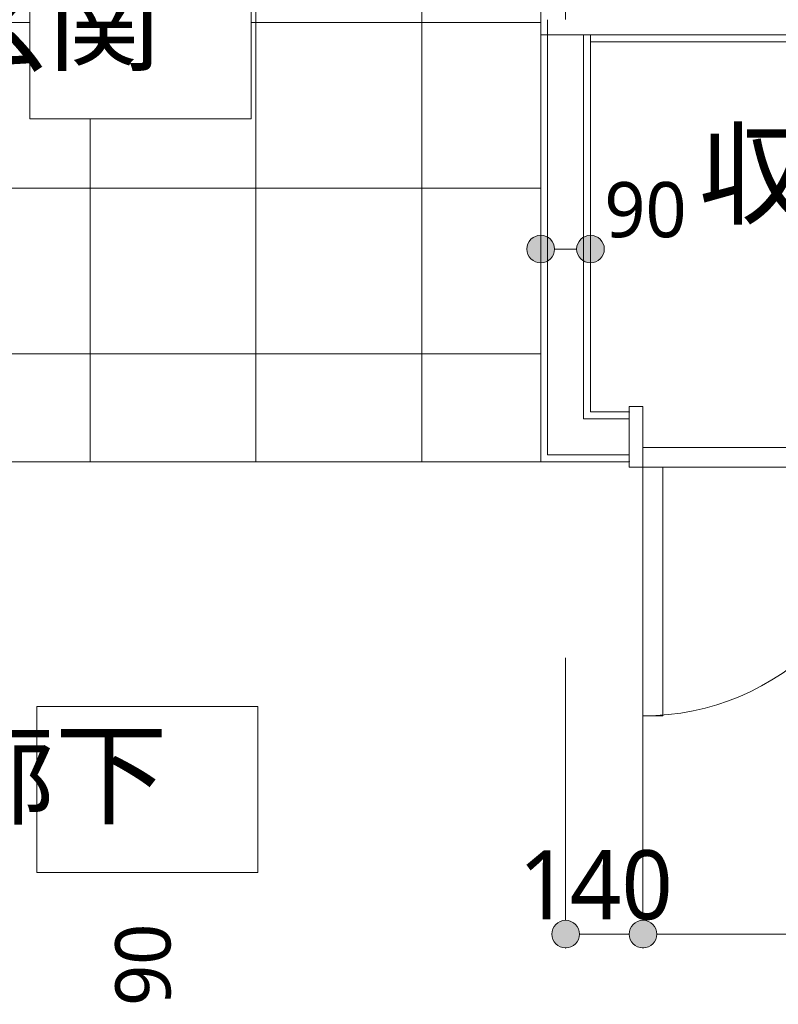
# Model space of a CAD drawing. Header units: millimetres. Extents: x 0 to 841, y 0 to 1188.
# Tile 75 of 98: x 595 to 623, y 1041 to 1077. Entities that reach past the tile are written whole.
import ezdxf
from ezdxf.xclip import XClip

# ---------------------------------------------------------------- set-up
doc = ezdxf.new("R2010")
doc.units = ezdxf.units.MM
doc.header["$MEASUREMENT"] = 0
doc.header["$XCLIPFRAME"] = 0
doc.linetypes.add('Wipeout_Contour', pattern=[1000, 0, -1000])
for name, color, linetype, lineweight in [('Archicadドア_ペン_番号__23', 7, 'Continuous', 15), ('壁-間仕切り_ペン_番号__141', 7, 'Continuous', 15), ('室名.★_ペン_番号__46', 7, 'Continuous', 13), ('寸法_ペン_番号__45', 7, 'Continuous', 13), ('寸法_ペン_番号__46', 7, 'Continuous', 13), ('床_ペン_番号__101', 252, 'Continuous', 5)]:
    doc.layers.add(name, color=color, linetype=linetype, lineweight=lineweight)
for name, color, linetype, lineweight, true_color in [('Archicadドア_ペン_番号__63', 251, 'Continuous', 5, 0x6a6a6a), ('ゾーン_ペン_番号__74', 251, 'Continuous', 5, 0x6a6a6a), ('壁-間仕切り_ペン_番号__161', 251, 'Continuous', 5, 0x6a6a6a), ('室名.★_ペン_番号__85', 251, 'Continuous', 5, 0x6a6a6a), ('寸法_ペン_番号__85', 251, 'Continuous', 5, 0x6a6a6a), ('床_ペン_番号__89', 251, 'Continuous', 5, 0x6a6a6a)]:
    doc.layers.add(name, color=color, linetype=linetype, lineweight=lineweight, true_color=true_color)
for name, color, linetype in [('壁-間仕切り', 7, 'Continuous'), ('室名.★', 7, 'Continuous'), ('寸法', 7, 'Continuous'), ('床', 7, 'Continuous')]:
    doc.layers.add(name, color=color, linetype=linetype)
doc.styles.add('GENERATED_STYLE_1', font='meiryo.ttc')

# ---------------------------------------------------------------- blocks, each defined once
blk = doc.blocks.new('図面_6_6', base_point=(598.263, 1001.922))
at = {"layer": 'ゾーン_ペン_番号__74', "color": 251, "linetype": 'Continuous', "lineweight": 5, "true_color": 0x6a6a6a, "flags": 128}
blk.add_lwpolyline([(582.263, 1094.959), (582.263, 1061.959), (614.963, 1061.959), (614.963, 1078.959), (616.763, 1078.959), (616.763, 1094.959)], close=True, dxfattribs=at)
at = {"color": 254, "linetype": 'Wipeout_Contour', "lineweight": 0, "ltscale": 22881.22973}
blk.add_wipeout([(488.263, 926.959), (582.263, 926.959), (724.263, 926.959), (724.263, 969.859), (709.263, 969.859), (709.263, 976.959), (724.263, 976.959), (724.263, 1021.959), (686.663, 1021.959), (686.663, 1062.859), (655.963, 1062.859), (655.963, 1094.959), (636.763, 1094.959), (636.763, 1078.959), (614.963, 1078.959), (614.963, 1061.059), (582.263, 1061.059), (582.263, 991.959), (488.263, 991.959)], dxfattribs=at).dxf.layer = '床'
at = {"layer": '寸法', "linetype": 'Continuous', "lineweight": 0, "true_color": 0x000000}
for points in [[(614.463, 1043.959), (614.501, 1043.767), (614.609, 1043.605), (614.771, 1043.497), (614.963, 1043.459), (615.154, 1043.497), (615.316, 1043.605), (615.425, 1043.767), (615.463, 1043.959), (615.425, 1044.15), (615.316, 1044.312), (615.154, 1044.421), (614.963, 1044.459), (614.771, 1044.421), (614.609, 1044.312), (614.501, 1044.15)], [(617.263, 1043.959), (617.301, 1043.767), (617.409, 1043.605), (617.571, 1043.497), (617.763, 1043.459), (617.954, 1043.497), (618.116, 1043.605), (618.225, 1043.767), (618.263, 1043.959), (618.225, 1044.15), (618.116, 1044.312), (617.954, 1044.421), (617.763, 1044.459), (617.571, 1044.421), (617.409, 1044.312), (617.301, 1044.15)]]:
    blk.add_hatch(color=18, dxfattribs=at).paths.add_polyline_path(points)
at = {"layer": 'Archicadドア_ペン_番号__23', "color": 7, "linetype": 'Continuous', "lineweight": 15}
for p, q in [((617.763, 1063.059), (617.263, 1063.059)), ((617.763, 1060.859), (617.763, 1063.059)), ((617.763, 1061.579), (626.763, 1061.579)), ((617.763, 1060.859), (617.763, 1061.579)), ((617.263, 1060.859), (617.763, 1060.859)), ((626.763, 1060.859), (617.763, 1060.859))]:
    blk.add_line(p, q, dxfattribs=at)
at = {"layer": 'Archicadドア_ペン_番号__63', "color": 251, "linetype": 'Continuous', "lineweight": 5, "true_color": 0x6a6a6a}
for p, q in [((618.483, 1060.859), (617.763, 1060.859)), ((617.763, 1060.859), (617.763, 1051.859)), ((618.483, 1051.859), (618.483, 1060.859)), ((617.763, 1051.859), (618.483, 1051.859))]:
    blk.add_line(p, q, dxfattribs=at)
blk.add_arc((617.763, 1060.859), 9, 270, 0, dxfattribs=at)
at = {"layer": '寸法_ペン_番号__45', "color": 7, "linetype": 'Continuous', "lineweight": 13}
for centre in [(614.963, 1043.959), (617.763, 1043.959)]:
    blk.add_circle(centre, 0.5, dxfattribs=at)
at = {"layer": '寸法_ペン_番号__85', "color": 251, "linetype": 'Continuous', "lineweight": 5, "true_color": 0x6a6a6a}
for p, q in [((614.963, 1044.459), (614.963, 1053.959)), ((617.763, 1044.459), (617.763, 1053.959)), ((615.463, 1043.959), (617.263, 1043.959)), ((618.263, 1043.959), (635.263, 1043.959))]:
    blk.add_line(p, q, dxfattribs=at)
for p in [(614.963, 1043.459), (617.763, 1043.459)]:
    blk.add_point(p, dxfattribs=at)
at = {"layer": '床_ペン_番号__89', "color": 251, "linetype": 'Continuous', "lineweight": 5, "true_color": 0x6a6a6a, "flags": 128}
blk.add_lwpolyline([(488.263, 926.959), (582.263, 926.959), (724.263, 926.959), (724.263, 969.859), (709.263, 969.859), (709.263, 976.959), (724.263, 976.959), (724.263, 1021.959), (686.663, 1021.959), (686.663, 1062.859), (655.963, 1062.859), (655.963, 1094.959), (636.763, 1094.959), (636.763, 1078.959), (614.963, 1078.959), (614.963, 1061.059), (582.263, 1061.059), (582.263, 991.959), (488.263, 991.959)], close=True, dxfattribs=at)
at = {"layer": '寸法_ペン_番号__46', "color": 7, "linetype": 'Continuous', "lineweight": 13, "insert": (613.257, 1044.459), "char_height": 2.5, "width": 6.21095, "attachment_point": 7, "style": 'GENERATED_STYLE_1'}
blk.add_mtext('\\A1;{\\pql;\\fMeiryo|b0|i0|c128|p0;\\W1.000000;140}', dxfattribs=at)
at = {"layer": '寸法_ペン_番号__46', "color": 7, "linetype": 'Continuous', "lineweight": 13, "insert": (600.697, 1041.359), "char_height": 2, "width": 3.31252, "attachment_point": 7, "rotation": 90, "style": 'GENERATED_STYLE_1'}
blk.add_mtext('\\A1;{\\pql;\\fMeiryo|b0|i0|c128|p0;\\W1.000000;90}', dxfattribs=at)
at = {"color": 254, "linetype": 'Wipeout_Contour', "lineweight": 0, "ltscale": 4834.234758}
blk.add_wipeout([(595.829, 1046.193), (603.83, 1046.193), (603.83, 1052.194), (595.829, 1052.194)], dxfattribs=at).dxf.layer = '室名.★'
at = {"color": 254, "linetype": 'Wipeout_Contour', "lineweight": 0, "ltscale": 7417.856097}
blk.add_wipeout([(582.263, 1094.959), (582.263, 1061.059), (614.963, 1061.059), (614.963, 1078.959), (616.763, 1078.959), (616.763, 1094.959)], dxfattribs=at).dxf.layer = '床'
at = {"layer": '床_ペン_番号__101', "linetype": 'Continuous', "lineweight": 5}
h = blk.add_hatch(dxfattribs=at)
h.set_pattern_fill('格子30x30_0006', color=252, style=0, pattern_type=2)
h.set_pattern_definition([(0, (603.7526, 1094.9587), (0, 6), []), (90, (603.7526, 1094.9587), (-6, 0), [])])
h.paths.add_polyline_path([(582.263, 1094.959), (582.263, 1061.059), (614.963, 1061.059), (614.963, 1078.959), (616.763, 1078.959), (616.763, 1094.959)])
at = {"layer": '室名.★_ペン_番号__85', "color": 251, "linetype": 'Continuous', "lineweight": 5, "true_color": 0x6a6a6a, "flags": 128}
blk.add_lwpolyline([(595.829, 1046.193), (603.83, 1046.193), (603.83, 1052.194), (595.829, 1052.194)], close=True, dxfattribs=at)
at = {"layer": '床_ペン_番号__89', "color": 251, "linetype": 'Continuous', "lineweight": 5, "true_color": 0x6a6a6a, "flags": 128}
blk.add_lwpolyline([(582.263, 1094.959), (582.263, 1061.059), (614.963, 1061.059), (614.963, 1078.959), (616.763, 1078.959), (616.763, 1094.959)], close=True, dxfattribs=at)
at = {"layer": '室名.★_ペン_番号__46', "color": 7, "linetype": 'Continuous', "lineweight": 13, "insert": (599.83, 1051.254), "char_height": 3, "attachment_point": 2, "style": 'GENERATED_STYLE_1'}
blk.add_mtext('\\A1;{\\pqc;\\pt0,920;\\fMeiryo|b0|i0|c128|p0;\\W1.000000;廊下\\fMeiryo|b0|i0|c128|p0;\\W1.000000;\\A1{\\H.66x;\\S^  ;}\\fMeiryo|b0|i0|c128|p0;\\W1.000000;\\fMeiryo|b0|i0|c128|p0;\\W1.000000;\\A1{\\H.66x;\\S^  ;}\\fMeiryo|b0|i0|c128|p0;\\W1.000000;\\fMeiryo|b0|i0|c128|p0;\\W1.000000;\\fMeiryo|b0|i0|c128|p0;\\W1.000000;\\fMeiryo|b0|i0|c128|p0;\\W1.000000;\\fMeiryo|b0|i0|c128|p0;\\W1.000000;\\fMeiryo|b0|i0|c128|p0;\\W1.000000;\\fMeiryo|b0|i0|c128|p0;\\W1.000000;\\A1{\\H.66x;\\S^  ;}\\fMeiryo|b0|i0|c128|p0;\\W1.000000;\\fMeiryo|b0|i0|c128|p0;\\W1.000000;\\A1{\\H.66x;\\S^  ;}\\fMeiryo|b0|i0|c128|p0;\\W1.000000;\\fMeiryo|b0|i0|c128|p0;\\W1.000000;\\fMeiryo|b0|i0|c128|p0;\\W1.000000;\\fMeiryo|b0|i0|c128|p0;\\W1.000000;\\fMeiryo|b0|i0|c128|p0;\\W1.000000;\\fMeiryo|b0|i0|c128|p0;\\W1.000000;\\fMeiryo|b0|i0|c128|p0;\\W1.000000;\\A1{\\H.66x;\\S^  ;}\\fMeiryo|b0|i0|c128|p0;\\W1.000000;\\fMeiryo|b0|i0|c128|p0;\\W1.000000;\\A1{\\H.66x;\\S^  ;}\\fMeiryo|b0|i0|c128|p0;\\W1.000000;\\fMeiryo|b0|i0|c128|p0;\\W1.000000;\\fMeiryo|b0|i0|c128|p0;\\W1.000000;\\fMeiryo|b0|i0|c128|p0;\\W1.000000;\\fMeiryo|b0|i0|c128|p0;\\W1.000000;\\fMeiryo|b0|i0|c128|p0;\\W1.000000;\\fMeiryo|b0|i0|c128|p0;\\W1.000000;\\A1{\\H.66x;\\S^  ;}\\fMeiryo|b0|i0|c128|p0;\\W1.000000;\\fMeiryo|b0|i0|c128|p0;\\W1.000000;\\A1{\\H.66x;\\S^  ;}\\fMeiryo|b0|i0|c128|p0;\\W1.000000;\\fMeiryo|b0|i0|c128|p0;\\W1.000000;\\fMeiryo|b0|i0|c128|p0;\\W1.000000;\\fMeiryo|b0|i0|c128|p0;\\W1.000000;\\fMeiryo|b0|i0|c128|p0;\\W1.000000;\\fMeiryo|b0|i0|c128|p0;\\W1.000000;\\fMeiryo|b0|i0|c128|p0;\\W1.000000;\\A1{\\H.66x;\\S^  ;}\\fMeiryo|b0|i0|c128|p0;\\W1.000000;\\fMeiryo|b0|i0|c128|p0;\\W1.000000;\\A1{\\H.66x;\\S^  ;}\\fMeiryo|b0|i0|c128|p0;\\W1.000000;\\fMeiryo|b0|i0|c128|p0;\\W1.000000;\\fMeiryo|b0|i0|c128|p0;\\W1.000000;\\fMeiryo|b0|i0|c128|p0;\\W1.000000;\\fMeiryo|b0|i0|c128|p0;\\W1.000000;\\fMeiryo|b0|i0|c128|p0;\\W1.000000;\\fMeiryo|b0|i0|c128|p0;\\W1.000000;\\fMeiryo|b0|i0|c128|p0;\\W1.000000;}', dxfattribs=at)
at = {"layer": '寸法_ペン_番号__46', "color": 7, "linetype": 'Continuous', "lineweight": 13, "insert": (616.363, 1069.155), "char_height": 2, "width": 3.31252, "attachment_point": 7, "style": 'GENERATED_STYLE_1'}
blk.add_mtext('\\A1;{\\pql;\\fMeiryo|b0|i0|c128|p0;\\W1.000000;90}', dxfattribs=at)
at = {"color": 254, "linetype": 'Wipeout_Contour', "lineweight": 0, "ltscale": 3717.12771}
blk.add_wipeout([(614.313, 1076.509), (614.063, 1076.259), (614.313, 1076.259)], dxfattribs=at).dxf.layer = '壁-間仕切り'
at = {"color": 254, "linetype": 'Wipeout_Contour', "lineweight": 0, "ltscale": 3683.945303}
blk.add_wipeout([(615.863, 1062.859), (615.613, 1062.609), (615.863, 1062.609)], dxfattribs=at).dxf.layer = '壁-間仕切り'
at = {"color": 254, "linetype": 'Wipeout_Contour', "lineweight": 0, "ltscale": 3677.591085}
blk.add_wipeout([(614.313, 1061.309), (614.063, 1061.059), (614.313, 1061.059)], dxfattribs=at).dxf.layer = '壁-間仕切り'
at = {"color": 254, "linetype": 'Wipeout_Contour', "lineweight": 0, "ltscale": 4928.776299}
blk.add_wipeout([(595.583, 1073.471), (603.583, 1073.471), (603.583, 1079.472), (595.583, 1079.472)], dxfattribs=at).dxf.layer = '室名.★'
at = {"layer": '室名.★_ペン_番号__85', "color": 251, "linetype": 'Continuous', "lineweight": 5, "true_color": 0x6a6a6a, "flags": 128}
blk.add_lwpolyline([(595.583, 1073.471), (603.583, 1073.471), (603.583, 1079.472), (595.583, 1079.472)], close=True, dxfattribs=at)
at = {"color": 254, "linetype": 'Wipeout_Contour', "lineweight": 0, "ltscale": 3718.708775}
blk.add_wipeout([(614.863, 1077.059), (614.313, 1076.509), (614.863, 1076.509)], dxfattribs=at).dxf.layer = '壁-間仕切り'
at = {"color": 254, "linetype": 'Wipeout_Contour', "lineweight": 0, "ltscale": 3680.576954}
blk.add_wipeout([(615.613, 1062.609), (614.313, 1061.309), (615.613, 1061.309)], dxfattribs=at).dxf.layer = '壁-間仕切り'
at = {"color": 254, "linetype": 'Wipeout_Contour', "lineweight": 0, "ltscale": 3718.585098}
blk.add_wipeout([(614.313, 1076.509), (614.063, 1076.509), (614.063, 1076.259)], dxfattribs=at).dxf.layer = '壁-間仕切り'
at = {"color": 254, "linetype": 'Wipeout_Contour', "lineweight": 0, "ltscale": 3685.40287}
blk.add_wipeout([(615.863, 1062.859), (615.613, 1062.859), (615.613, 1062.609)], dxfattribs=at).dxf.layer = '壁-間仕切り'
at = {"color": 254, "linetype": 'Wipeout_Contour', "lineweight": 0, "ltscale": 3679.048642}
blk.add_wipeout([(614.313, 1061.309), (614.063, 1061.309), (614.063, 1061.059)], dxfattribs=at).dxf.layer = '壁-間仕切り'
at = {"layer": '壁-間仕切り_ペン_番号__141', "color": 7, "linetype": 'Continuous', "lineweight": 15, "flags": 128}
blk.add_lwpolyline([(614.063, 1061.059), (614.313, 1061.059)], dxfattribs=at)
at = {"color": 254, "linetype": 'Wipeout_Contour', "lineweight": 0, "ltscale": 4984.979393}
blk.add_wipeout([(614.063, 1076.509), (614.313, 1076.509), (614.313, 1092.259), (614.063, 1092.259)], dxfattribs=at).dxf.layer = '壁-間仕切り'
at = {"layer": '壁-間仕切り_ペン_番号__141', "color": 7, "linetype": 'Continuous', "lineweight": 15, "flags": 128}
blk.add_lwpolyline([(614.063, 1092.259), (614.063, 1076.259)], dxfattribs=at)
at = {"color": 254, "linetype": 'Wipeout_Contour', "lineweight": 0, "ltscale": 3720.278004}
blk.add_wipeout([(614.863, 1077.059), (614.313, 1077.059), (614.313, 1076.509)], dxfattribs=at).dxf.layer = '壁-間仕切り'
at = {"layer": '壁-間仕切り_ペン_番号__161', "color": 251, "linetype": 'Continuous', "lineweight": 5, "true_color": 0x6a6a6a}
blk.add_line((614.313, 1076.509), (614.863, 1076.509), dxfattribs=at)
at = {"color": 254, "linetype": 'Wipeout_Contour', "lineweight": 0, "ltscale": 4987.159322}
blk.add_wipeout([(614.313, 1077.059), (614.863, 1077.059), (614.863, 1092.509), (614.313, 1092.509)], dxfattribs=at).dxf.layer = '壁-間仕切り'
at = {"layer": '壁-間仕切り_ペン_番号__161', "color": 251, "linetype": 'Continuous', "lineweight": 5, "true_color": 0x6a6a6a}
blk.add_line((614.313, 1077.059), (614.313, 1076.509), dxfattribs=at)
at = {"color": 254, "linetype": 'Wipeout_Contour', "lineweight": 0, "ltscale": 4982.43905}
blk.add_wipeout([(639.213, 1076.509), (614.313, 1076.509), (614.313, 1076.259), (639.213, 1076.259)], dxfattribs=at).dxf.layer = '壁-間仕切り'
at = {"layer": '壁-間仕切り_ペン_番号__141', "color": 7, "linetype": 'Continuous', "lineweight": 15, "flags": 128}
blk.add_lwpolyline([(614.313, 1076.259), (639.213, 1076.259)], dxfattribs=at)
at = {"color": 254, "linetype": 'Wipeout_Contour', "lineweight": 0, "ltscale": 4983.806025}
blk.add_wipeout([(638.663, 1077.059), (614.863, 1077.059), (614.863, 1076.509), (638.663, 1076.509)], dxfattribs=at).dxf.layer = '壁-間仕切り'
at = {"layer": '壁-間仕切り_ペン_番号__161', "color": 251, "linetype": 'Continuous', "lineweight": 5, "true_color": 0x6a6a6a}
for p, q in [((614.313, 1076.509), (614.863, 1076.509)), ((614.863, 1076.509), (638.663, 1076.509))]:
    blk.add_line(p, q, dxfattribs=at)
at = {"color": 254, "linetype": 'Wipeout_Contour', "lineweight": 0, "ltscale": 4931.212249}
blk.add_wipeout([(614.063, 1076.509), (614.063, 1061.309), (614.313, 1061.309), (614.313, 1076.509)], dxfattribs=at).dxf.layer = '壁-間仕切り'
at = {"color": 254, "linetype": 'Wipeout_Contour', "lineweight": 0, "ltscale": 4936.986565}
blk.add_wipeout([(615.863, 1062.859), (615.863, 1076.509), (615.613, 1076.509), (615.613, 1062.859)], dxfattribs=at).dxf.layer = '壁-間仕切り'
at = {"layer": '壁-間仕切り_ペン_番号__141', "color": 7, "linetype": 'Continuous', "lineweight": 15, "flags": 128}
for points in [[(614.063, 1076.509), (614.063, 1061.059)], [(615.863, 1062.859), (615.863, 1076.509)]]:
    blk.add_lwpolyline(points, dxfattribs=at)
at = {"color": 254, "linetype": 'Wipeout_Contour', "lineweight": 0, "ltscale": 3682.41698}
blk.add_wipeout([(615.613, 1062.609), (614.313, 1062.609), (614.313, 1061.309)], dxfattribs=at).dxf.layer = '壁-間仕切り'
at = {"layer": '壁-間仕切り_ペン_番号__161', "color": 251, "linetype": 'Continuous', "lineweight": 5, "true_color": 0x6a6a6a}
blk.add_line((614.313, 1061.309), (615.613, 1061.309), dxfattribs=at)
at = {"color": 254, "linetype": 'Wipeout_Contour', "lineweight": 0, "ltscale": 4935.008017}
blk.add_wipeout([(614.313, 1076.509), (614.313, 1062.609), (615.613, 1062.609), (615.613, 1076.509)], dxfattribs=at).dxf.layer = '壁-間仕切り'
at = {"layer": '寸法', "linetype": 'Continuous', "lineweight": 0, "true_color": 0x000000}
for points in [[(613.563, 1068.755), (613.601, 1068.564), (613.709, 1068.401), (613.871, 1068.293), (614.063, 1068.255), (614.254, 1068.293), (614.416, 1068.401), (614.525, 1068.564), (614.563, 1068.755), (614.525, 1068.946), (614.416, 1069.108), (614.254, 1069.217), (614.063, 1069.255), (613.871, 1069.217), (613.709, 1069.108), (613.601, 1068.946)], [(615.363, 1068.755), (615.401, 1068.564), (615.509, 1068.401), (615.671, 1068.293), (615.863, 1068.255), (616.054, 1068.293), (616.216, 1068.401), (616.325, 1068.564), (616.363, 1068.755), (616.325, 1068.946), (616.216, 1069.108), (616.054, 1069.217), (615.863, 1069.255), (615.671, 1069.217), (615.509, 1069.108), (615.401, 1068.946)]]:
    blk.add_hatch(color=18, dxfattribs=at).paths.add_polyline_path(points)
at = {"layer": '壁-間仕切り_ペン_番号__141', "color": 7, "linetype": 'Continuous', "lineweight": 15, "flags": 128}
for points in [[(614.313, 1076.509), (614.063, 1076.509)], [(615.613, 1076.509), (614.313, 1076.509)], [(615.863, 1076.509), (615.613, 1076.509)]]:
    blk.add_lwpolyline(points, dxfattribs=at)
at = {"layer": '壁-間仕切り_ペン_番号__161', "color": 251, "linetype": 'Continuous', "lineweight": 5, "true_color": 0x6a6a6a}
for p, q in [((614.313, 1076.509), (614.313, 1062.609)), ((615.613, 1062.609), (615.613, 1076.509)), ((614.313, 1062.609), (614.313, 1061.309)), ((615.613, 1062.609), (615.863, 1062.609))]:
    blk.add_line(p, q, dxfattribs=at)
at = {"layer": '寸法_ペン_番号__45', "color": 7, "linetype": 'Continuous', "lineweight": 13}
for centre in [(614.063, 1068.755), (615.863, 1068.755)]:
    blk.add_circle(centre, 0.5, dxfattribs=at)
at = {"layer": '寸法_ペン_番号__85', "color": 251, "linetype": 'Continuous', "lineweight": 5, "true_color": 0x6a6a6a}
blk.add_line((615.363, 1068.755), (614.563, 1068.755), dxfattribs=at)
at = {"color": 254, "linetype": 'Wipeout_Contour', "lineweight": 0, "ltscale": 4914.553946}
blk.add_wipeout([(615.863, 1062.859), (615.863, 1062.609), (617.263, 1062.609), (617.263, 1062.859)], dxfattribs=at).dxf.layer = '壁-間仕切り'
at = {"color": 254, "linetype": 'Wipeout_Contour', "lineweight": 0, "ltscale": 4907.637008}
blk.add_wipeout([(614.313, 1061.309), (614.313, 1061.059), (617.263, 1061.059), (617.263, 1061.309)], dxfattribs=at).dxf.layer = '壁-間仕切り'
at = {"layer": 'Archicadドア_ペン_番号__23', "color": 7, "linetype": 'Continuous', "lineweight": 15}
for p in [(617.263, 1062.859), (617.263, 1061.059)]:
    blk.add_point(p, dxfattribs=at)
at = {"layer": '壁-間仕切り_ペン_番号__141', "color": 7, "linetype": 'Continuous', "lineweight": 15, "flags": 128}
for points in [[(617.263, 1062.859), (615.863, 1062.859)], [(614.313, 1061.059), (617.263, 1061.059)]]:
    blk.add_lwpolyline(points, dxfattribs=at)
at = {"color": 254, "linetype": 'Wipeout_Contour', "lineweight": 0, "ltscale": 4911.621699}
blk.add_wipeout([(615.613, 1061.309), (617.263, 1061.309), (617.263, 1062.609), (615.613, 1062.609)], dxfattribs=at).dxf.layer = '壁-間仕切り'
at = {"layer": 'Archicadドア_ペン_番号__23', "color": 7, "linetype": 'Continuous', "lineweight": 15}
for p, q in [((617.263, 1063.059), (617.263, 1062.559)), ((617.263, 1061.359), (617.263, 1060.859))]:
    blk.add_line(p, q, dxfattribs=at)
at = {"layer": '壁-間仕切り_ペン_番号__141', "color": 7, "linetype": 'Continuous', "lineweight": 15}
for p, q in [((617.263, 1062.609), (617.263, 1062.859)), ((617.263, 1061.309), (617.263, 1062.609)), ((617.263, 1061.059), (617.263, 1061.309))]:
    blk.add_line(p, q, dxfattribs=at)
at = {"layer": '壁-間仕切り_ペン_番号__161', "color": 251, "linetype": 'Continuous', "lineweight": 5, "true_color": 0x6a6a6a}
for p, q in [((615.613, 1062.609), (615.863, 1062.609)), ((617.263, 1062.609), (615.863, 1062.609)), ((614.313, 1061.309), (615.613, 1061.309)), ((615.613, 1061.309), (617.263, 1061.309))]:
    blk.add_line(p, q, dxfattribs=at)
at = {"layer": '室名.★_ペン_番号__46', "color": 7, "linetype": 'Continuous', "lineweight": 13, "char_height": 3, "attachment_point": 2, "style": 'GENERATED_STYLE_1'}
for s, insert in [('\\A1;{\\pqc;\\pt0,920;\\fMeiryo|b0|i0|c128|p0;\\W1.000000;MB\\fMeiryo|b0|i0|c128|p0;\\W1.000000;\\A1{\\H.66x;\\S^  ;}\\fMeiryo|b0|i0|c128|p0;\\W1.000000;\\fMeiryo|b0|i0|c128|p0;\\W1.000000;\\A1{\\H.66x;\\S^  ;}\\fMeiryo|b0|i0|c128|p0;\\W1.000000;\\fMeiryo|b0|i0|c128|p0;\\W1.000000;\\fMeiryo|b0|i0|c128|p0;\\W1.000000;\\fMeiryo|b0|i0|c128|p0;\\W1.000000;\\fMeiryo|b0|i0|c128|p0;\\W1.000000;\\fMeiryo|b0|i0|c128|p0;\\W1.000000;\\fMeiryo|b0|i0|c128|p0;\\W1.000000;\\A1{\\H.66x;\\S^  ;}\\fMeiryo|b0|i0|c128|p0;\\W1.000000;\\fMeiryo|b0|i0|c128|p0;\\W1.000000;\\A1{\\H.66x;\\S^  ;}\\fMeiryo|b0|i0|c128|p0;\\W1.000000;\\fMeiryo|b0|i0|c128|p0;\\W1.000000;\\fMeiryo|b0|i0|c128|p0;\\W1.000000;\\fMeiryo|b0|i0|c128|p0;\\W1.000000;\\fMeiryo|b0|i0|c128|p0;\\W1.000000;\\fMeiryo|b0|i0|c128|p0;\\W1.000000;\\fMeiryo|b0|i0|c128|p0;\\W1.000000;\\A1{\\H.66x;\\S^  ;}\\fMeiryo|b0|i0|c128|p0;\\W1.000000;\\fMeiryo|b0|i0|c128|p0;\\W1.000000;\\A1{\\H.66x;\\S^  ;}\\fMeiryo|b0|i0|c128|p0;\\W1.000000;\\fMeiryo|b0|i0|c128|p0;\\W1.000000;\\fMeiryo|b0|i0|c128|p0;\\W1.000000;\\fMeiryo|b0|i0|c128|p0;\\W1.000000;\\fMeiryo|b0|i0|c128|p0;\\W1.000000;\\fMeiryo|b0|i0|c128|p0;\\W1.000000;\\fMeiryo|b0|i0|c128|p0;\\W1.000000;\\A1{\\H.66x;\\S^  ;}\\fMeiryo|b0|i0|c128|p0;\\W1.000000;\\fMeiryo|b0|i0|c128|p0;\\W1.000000;\\A1{\\H.66x;\\S^  ;}\\fMeiryo|b0|i0|c128|p0;\\W1.000000;\\fMeiryo|b0|i0|c128|p0;\\W1.000000;\\fMeiryo|b0|i0|c128|p0;\\W1.000000;\\fMeiryo|b0|i0|c128|p0;\\W1.000000;\\fMeiryo|b0|i0|c128|p0;\\W1.000000;\\fMeiryo|b0|i0|c128|p0;\\W1.000000;\\fMeiryo|b0|i0|c128|p0;\\W1.000000;\\A1{\\H.66x;\\S^  ;}\\fMeiryo|b0|i0|c128|p0;\\W1.000000;\\fMeiryo|b0|i0|c128|p0;\\W1.000000;\\A1{\\H.66x;\\S^  ;}\\fMeiryo|b0|i0|c128|p0;\\W1.000000;\\fMeiryo|b0|i0|c128|p0;\\W1.000000;\\fMeiryo|b0|i0|c128|p0;\\W1.000000;\\fMeiryo|b0|i0|c128|p0;\\W1.000000;\\fMeiryo|b0|i0|c128|p0;\\W1.000000;\\fMeiryo|b0|i0|c128|p0;\\W1.000000;\\fMeiryo|b0|i0|c128|p0;\\W1.000000;\\fMeiryo|b0|i0|c128|p0;\\W1.000000;}', (626.979, 1089.124)), ('\\A1;{\\pqc;\\pt0,920;\\fMeiryo|b0|i0|c128|p0;\\W1.000000;玄関\\fMeiryo|b0|i0|c128|p0;\\W1.000000;\\A1{\\H.66x;\\S^  ;}\\fMeiryo|b0|i0|c128|p0;\\W1.000000;\\fMeiryo|b0|i0|c128|p0;\\W1.000000;\\A1{\\H.66x;\\S^  ;}\\fMeiryo|b0|i0|c128|p0;\\W1.000000;\\fMeiryo|b0|i0|c128|p0;\\W1.000000;\\fMeiryo|b0|i0|c128|p0;\\W1.000000;\\fMeiryo|b0|i0|c128|p0;\\W1.000000;\\fMeiryo|b0|i0|c128|p0;\\W1.000000;\\fMeiryo|b0|i0|c128|p0;\\W1.000000;\\fMeiryo|b0|i0|c128|p0;\\W1.000000;\\A1{\\H.66x;\\S^  ;}\\fMeiryo|b0|i0|c128|p0;\\W1.000000;\\fMeiryo|b0|i0|c128|p0;\\W1.000000;\\A1{\\H.66x;\\S^  ;}\\fMeiryo|b0|i0|c128|p0;\\W1.000000;\\fMeiryo|b0|i0|c128|p0;\\W1.000000;\\fMeiryo|b0|i0|c128|p0;\\W1.000000;\\fMeiryo|b0|i0|c128|p0;\\W1.000000;\\fMeiryo|b0|i0|c128|p0;\\W1.000000;\\fMeiryo|b0|i0|c128|p0;\\W1.000000;\\fMeiryo|b0|i0|c128|p0;\\W1.000000;\\A1{\\H.66x;\\S^  ;}\\fMeiryo|b0|i0|c128|p0;\\W1.000000;\\fMeiryo|b0|i0|c128|p0;\\W1.000000;\\A1{\\H.66x;\\S^  ;}\\fMeiryo|b0|i0|c128|p0;\\W1.000000;\\fMeiryo|b0|i0|c128|p0;\\W1.000000;\\fMeiryo|b0|i0|c128|p0;\\W1.000000;\\fMeiryo|b0|i0|c128|p0;\\W1.000000;\\fMeiryo|b0|i0|c128|p0;\\W1.000000;\\fMeiryo|b0|i0|c128|p0;\\W1.000000;\\fMeiryo|b0|i0|c128|p0;\\W1.000000;\\A1{\\H.66x;\\S^  ;}\\fMeiryo|b0|i0|c128|p0;\\W1.000000;\\fMeiryo|b0|i0|c128|p0;\\W1.000000;\\A1{\\H.66x;\\S^  ;}\\fMeiryo|b0|i0|c128|p0;\\W1.000000;\\fMeiryo|b0|i0|c128|p0;\\W1.000000;\\fMeiryo|b0|i0|c128|p0;\\W1.000000;\\fMeiryo|b0|i0|c128|p0;\\W1.000000;\\fMeiryo|b0|i0|c128|p0;\\W1.000000;\\fMeiryo|b0|i0|c128|p0;\\W1.000000;\\fMeiryo|b0|i0|c128|p0;\\W1.000000;\\A1{\\H.66x;\\S^  ;}\\fMeiryo|b0|i0|c128|p0;\\W1.000000;\\fMeiryo|b0|i0|c128|p0;\\W1.000000;\\A1{\\H.66x;\\S^  ;}\\fMeiryo|b0|i0|c128|p0;\\W1.000000;\\fMeiryo|b0|i0|c128|p0;\\W1.000000;\\fMeiryo|b0|i0|c128|p0;\\W1.000000;\\fMeiryo|b0|i0|c128|p0;\\W1.000000;\\fMeiryo|b0|i0|c128|p0;\\W1.000000;\\fMeiryo|b0|i0|c128|p0;\\W1.000000;\\fMeiryo|b0|i0|c128|p0;\\W1.000000;\\fMeiryo|b0|i0|c128|p0;\\W1.000000;}', (599.583, 1078.528)), ('\\A1;{\\pqc;\\pt0,920;\\fMeiryo|b0|i0|c128|p0;\\W1.000000;収納\\fMeiryo|b0|i0|c128|p0;\\W1.000000;\\A1{\\H.66x;\\S^  ;}\\fMeiryo|b0|i0|c128|p0;\\W1.000000;\\fMeiryo|b0|i0|c128|p0;\\W1.000000;\\A1{\\H.66x;\\S^  ;}\\fMeiryo|b0|i0|c128|p0;\\W1.000000;\\fMeiryo|b0|i0|c128|p0;\\W1.000000;\\fMeiryo|b0|i0|c128|p0;\\W1.000000;\\fMeiryo|b0|i0|c128|p0;\\W1.000000;\\fMeiryo|b0|i0|c128|p0;\\W1.000000;\\fMeiryo|b0|i0|c128|p0;\\W1.000000;\\fMeiryo|b0|i0|c128|p0;\\W1.000000;\\A1{\\H.66x;\\S^  ;}\\fMeiryo|b0|i0|c128|p0;\\W1.000000;\\fMeiryo|b0|i0|c128|p0;\\W1.000000;\\A1{\\H.66x;\\S^  ;}\\fMeiryo|b0|i0|c128|p0;\\W1.000000;\\fMeiryo|b0|i0|c128|p0;\\W1.000000;\\fMeiryo|b0|i0|c128|p0;\\W1.000000;\\fMeiryo|b0|i0|c128|p0;\\W1.000000;\\fMeiryo|b0|i0|c128|p0;\\W1.000000;\\fMeiryo|b0|i0|c128|p0;\\W1.000000;\\fMeiryo|b0|i0|c128|p0;\\W1.000000;\\A1{\\H.66x;\\S^  ;}\\fMeiryo|b0|i0|c128|p0;\\W1.000000;\\fMeiryo|b0|i0|c128|p0;\\W1.000000;\\A1{\\H.66x;\\S^  ;}\\fMeiryo|b0|i0|c128|p0;\\W1.000000;\\fMeiryo|b0|i0|c128|p0;\\W1.000000;\\fMeiryo|b0|i0|c128|p0;\\W1.000000;\\fMeiryo|b0|i0|c128|p0;\\W1.000000;\\fMeiryo|b0|i0|c128|p0;\\W1.000000;\\fMeiryo|b0|i0|c128|p0;\\W1.000000;\\fMeiryo|b0|i0|c128|p0;\\W1.000000;\\A1{\\H.66x;\\S^  ;}\\fMeiryo|b0|i0|c128|p0;\\W1.000000;\\fMeiryo|b0|i0|c128|p0;\\W1.000000;\\A1{\\H.66x;\\S^  ;}\\fMeiryo|b0|i0|c128|p0;\\W1.000000;\\fMeiryo|b0|i0|c128|p0;\\W1.000000;\\fMeiryo|b0|i0|c128|p0;\\W1.000000;\\fMeiryo|b0|i0|c128|p0;\\W1.000000;\\fMeiryo|b0|i0|c128|p0;\\W1.000000;\\fMeiryo|b0|i0|c128|p0;\\W1.000000;\\fMeiryo|b0|i0|c128|p0;\\W1.000000;\\A1{\\H.66x;\\S^  ;}\\fMeiryo|b0|i0|c128|p0;\\W1.000000;\\fMeiryo|b0|i0|c128|p0;\\W1.000000;\\A1{\\H.66x;\\S^  ;}\\fMeiryo|b0|i0|c128|p0;\\W1.000000;\\fMeiryo|b0|i0|c128|p0;\\W1.000000;\\fMeiryo|b0|i0|c128|p0;\\W1.000000;\\fMeiryo|b0|i0|c128|p0;\\W1.000000;\\fMeiryo|b0|i0|c128|p0;\\W1.000000;\\fMeiryo|b0|i0|c128|p0;\\W1.000000;\\fMeiryo|b0|i0|c128|p0;\\W1.000000;\\fMeiryo|b0|i0|c128|p0;\\W1.000000;}', (627.219, 1072.964))]:
    blk.add_mtext(s, dxfattribs=dict(at, insert=insert))

msp = doc.modelspace()

# ---------------------------------------------------------------- block references
at = {"color": 7, "linetype": 'Continuous', "lineweight": 5}
ref = msp.add_blockref('図面_6_6', (598.263, 1001.922), dxfattribs=at)
XClip(ref).set_block_clipping_path([(424.0552611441, 854.4891387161), (772.4698611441, 1149.3547809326)])

doc.saveas('drawing.dxf')
